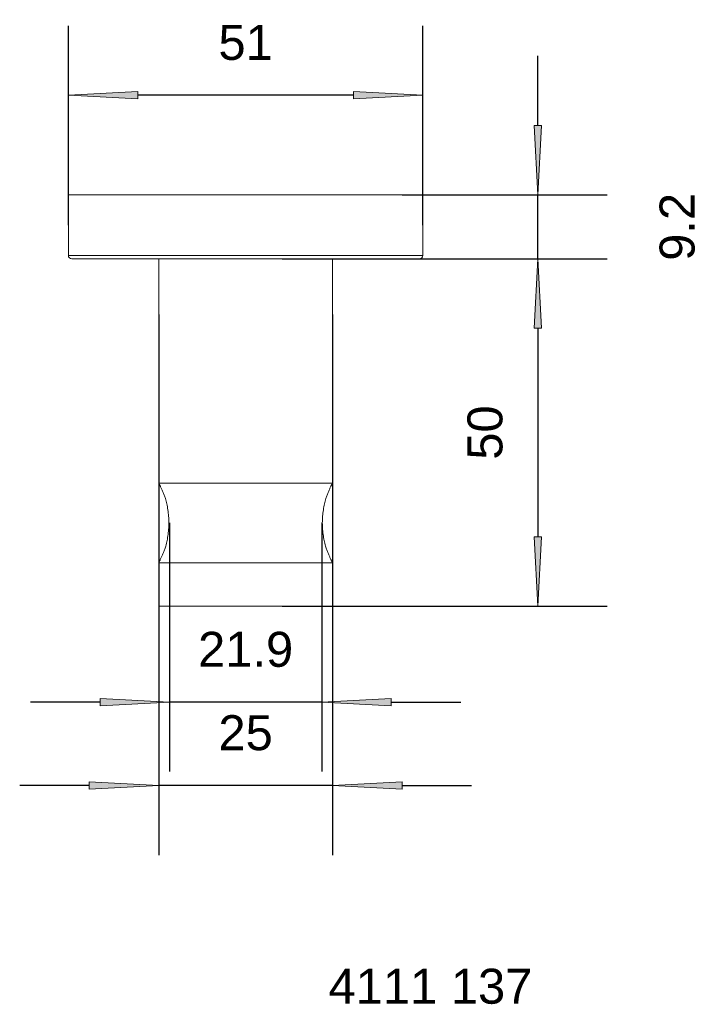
# Model space of a CAD drawing. Header units: millimetres. Extents: x -67 to 31, y 26 to 168.
import ezdxf

# ---------------------------------------------------------------- set-up
doc = ezdxf.new("R2010")
doc.units = ezdxf.units.MM
doc.header["$LTSCALE"] = 254
doc.header["$PDMODE"] = 1
doc.header["$PDSIZE"] = -2
for name, color, linetype, lineweight in [('1', 7, 'Continuous', 5), ('Bemaßung', 7, 'Continuous', 5), ('Keine', 7, 'Continuous', 5)]:
    doc.layers.add(name, color=color, linetype=linetype, lineweight=lineweight)
doc.styles.add('Arial', font='Arial')
doc.dimstyles.new('ST', dxfattribs={"dimtxt": 5.034433, "dimasz": 9.99939, "dimexe": 10, "dimexo": 0, "dimgap": 5, "dimtad": 1, "dimdec": 0, "dimdsep": 46, "dimtxsty": 'Arial', "dimblk": 'VW_FILLEDARROW', "dimblk1": 'VW_FILLEDARROW', "dimblk2": 'VW_FILLEDARROW', "dimcen": 0, "dimadec": 3, "dimazin": 0, "dimtfac": 1, "dimtdec": 0, "dimtix": 1, "dimtmove": 0, "dimatfit": 0, "dimldrblk": 'VW_FILLEDARROW-1', "dimfxl": 1, "dimfrac": 2, "dimtolj": 1, "dimarcsym": 0})

# ---------------------------------------------------------------- blocks, each defined once
blk = doc.blocks.new('VW_FILLEDARROW')
at = {"linetype": 'Continuous', "lineweight": 0}
blk.add_hatch(color=0, dxfattribs=at).paths.add_polyline_path([(-1, 0.052), (0, 0), (-1, -0.052)])
at = {"color": 0, "lineweight": 5, "flags": 128}
blk.add_lwpolyline([(-1, 0.052), (0, 0), (-1, -0.052)], close=True, dxfattribs=at)
blk = doc.blocks.new('*D1')
at = {"layer": 'Bemaßung', "color": 0, "lineweight": -2}
for p, q in [((-60, 138.2), (-60, 166.89)), ((-9, 138.2), (-9, 166.89)), ((-19, 156.89), (-50, 156.89))]:
    blk.add_line(p, q, dxfattribs=at)
at = {"layer": 'Defpoints', "color": 0}
for p in [(-60, 156.89), (-60, 138.2), (-9, 138.2)]:
    blk.add_point(p, dxfattribs=at)
at = {"layer": 'Bemaßung', "color": 0, "lineweight": -2, "xscale": 9.999389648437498, "yscale": 9.999389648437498, "zscale": 9.999389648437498, "rotation": 180}
blk.add_blockref('VW_FILLEDARROW', (-60, 156.89), dxfattribs=at)
at = {"layer": 'Bemaßung', "color": 0, "lineweight": -2, "xscale": 9.999389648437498, "yscale": 9.999389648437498, "zscale": 9.999389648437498}
blk.add_blockref('VW_FILLEDARROW', (-9, 156.89), dxfattribs=at)
at = {"layer": 'Bemaßung', "color": 0, "insert": (-34.5, 164.46), "char_height": 5.034, "attachment_point": 5, "style": 'Arial'}
blk.add_mtext('\\A1;51', dxfattribs=at)
blk = doc.blocks.new('VW_FILLEDARROW-1')
at = {"linetype": 'Continuous', "lineweight": 0}
blk.add_hatch(color=0, dxfattribs=at).paths.add_polyline_path([(-1, 0.052), (0, 0), (-1, -0.052)])
at = {"color": 0, "lineweight": 5, "flags": 128}
blk.add_lwpolyline([(-1, 0.052), (0, 0), (-1, -0.052)], close=True, dxfattribs=at)
blk = doc.blocks.new('*D2')
at = {"layer": 'Bemaßung', "color": 0, "lineweight": -2}
for p, q in [((-47, 125.33), (-47, 47.55)), ((-22, 125.33), (-22, 47.55)), ((-57, 57.55), (-67, 57.55)), ((-22, 57.55), (-47, 57.55)), ((-12, 57.55), (-2, 57.55))]:
    blk.add_line(p, q, dxfattribs=at)
at = {"layer": 'Defpoints', "color": 0}
for p in [(-47, 125.33), (-22, 125.33), (-47, 57.55)]:
    blk.add_point(p, dxfattribs=at)
at = {"layer": 'Bemaßung', "color": 0, "lineweight": -2, "xscale": 9.999389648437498, "yscale": 9.999389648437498, "zscale": 9.999389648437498}
blk.add_blockref('VW_FILLEDARROW', (-47, 57.55), dxfattribs=at)
at = {"layer": 'Bemaßung', "color": 0, "lineweight": -2, "xscale": 9.999389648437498, "yscale": 9.999389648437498, "zscale": 9.999389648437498, "rotation": 180}
blk.add_blockref('VW_FILLEDARROW', (-22, 57.55), dxfattribs=at)
at = {"layer": 'Bemaßung', "color": 0, "insert": (-34.5, 65.12), "char_height": 5.034, "attachment_point": 5, "style": 'Arial'}
blk.add_mtext('\\A1;25', dxfattribs=at)
blk = doc.blocks.new('*D3')
at = {"layer": 'Bemaßung', "color": 0, "lineweight": -2}
for p, q in [((-45.44, 95.35), (-45.44, 59.55)), ((-23.56, 95.35), (-23.56, 59.55)), ((-55.44, 69.55), (-65.44, 69.55)), ((-23.56, 69.55), (-45.44, 69.55)), ((-13.56, 69.55), (-3.56, 69.55))]:
    blk.add_line(p, q, dxfattribs=at)
at = {"layer": 'Defpoints', "color": 0}
for p in [(-45.44, 95.35), (-23.56, 95.35), (-45.44, 69.55)]:
    blk.add_point(p, dxfattribs=at)
at = {"layer": 'Bemaßung', "color": 0, "lineweight": -2, "xscale": 9.999389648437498, "yscale": 9.999389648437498, "zscale": 9.999389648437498}
blk.add_blockref('VW_FILLEDARROW', (-45.44, 69.55), dxfattribs=at)
at = {"layer": 'Bemaßung', "color": 0, "lineweight": -2, "xscale": 9.999389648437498, "yscale": 9.999389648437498, "zscale": 9.999389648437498, "rotation": 180}
blk.add_blockref('VW_FILLEDARROW', (-23.56, 69.55), dxfattribs=at)
at = {"layer": 'Bemaßung', "color": 0, "insert": (-34.5, 77.12), "char_height": 5.034, "attachment_point": 5, "style": 'Arial'}
blk.add_mtext('\\A1;21.9', dxfattribs=at)
blk = doc.blocks.new('*D4')
at = {"layer": 'Bemaßung', "color": 0, "lineweight": -2}
for p, q in [((7.53, 152.55), (7.53, 162.55)), ((-11.98, 142.55), (17.53, 142.55)), ((7.53, 133.35), (7.53, 142.55)), ((-11.98, 133.35), (17.53, 133.35)), ((7.53, 123.35), (7.53, 113.35))]:
    blk.add_line(p, q, dxfattribs=at)
at = {"layer": 'Defpoints', "color": 0}
for p in [(-11.98, 142.55), (7.53, 142.55), (-11.98, 133.35)]:
    blk.add_point(p, dxfattribs=at)
at = {"layer": 'Bemaßung', "color": 0, "lineweight": -2, "xscale": 9.999389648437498, "yscale": 9.999389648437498, "zscale": 9.999389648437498}
for p, rotation in [((7.53, 142.55), 270), ((7.53, 133.35), 90.00000000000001)]:
    blk.add_blockref('VW_FILLEDARROW', p, dxfattribs=dict(at, rotation=rotation))
at = {"layer": 'Bemaßung', "color": 0, "insert": (27.6, 137.95), "char_height": 5.034, "attachment_point": 5, "rotation": 90, "style": 'Arial'}
blk.add_mtext('\\A1;9.2', dxfattribs=at)
blk = doc.blocks.new('*D5')
at = {"layer": 'Bemaßung', "color": 0, "lineweight": -2}
for p, q in [((-29.22, 133.35), (17.53, 133.35)), ((7.53, 123.35), (7.53, 93.35)), ((-29.22, 83.35), (17.53, 83.35))]:
    blk.add_line(p, q, dxfattribs=at)
at = {"layer": 'Defpoints', "color": 0}
for p in [(-29.22, 133.35), (-29.22, 83.35), (7.53, 83.35)]:
    blk.add_point(p, dxfattribs=at)
at = {"layer": 'Bemaßung', "color": 0, "lineweight": -2, "xscale": 9.999389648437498, "yscale": 9.999389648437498, "zscale": 9.999389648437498}
for p, rotation in [((7.53, 133.35), 90.00000000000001), ((7.53, 83.35), 270)]:
    blk.add_blockref('VW_FILLEDARROW', p, dxfattribs=dict(at, rotation=rotation))
at = {"layer": 'Bemaßung', "color": 0, "insert": (-0.04, 108.35), "char_height": 5.034, "attachment_point": 5, "rotation": 90, "style": 'Arial'}
blk.add_mtext('\\A1;50', dxfattribs=at)

msp = doc.modelspace()

# ---------------------------------------------------------------- linework, layer by layer
at = {"layer": '1', "color": 7}
for p, q in [((-9, 142.55), (-60, 142.55)), ((-60, 142.55), (-60, 133.85)), ((-9, 133.85), (-9, 142.55)), ((-60, 133.85), (-9, 133.85)), ((-9.5, 133.35), (-59.5, 133.35)), ((-47, 133.35), (-47, 101.08)), ((-22, 101.08), (-22, 133.35)), ((-47, 101.08), (-22, 101.08)), ((-47, 89.62), (-47, 83.35)), ((-22, 89.62), (-47, 89.62)), ((-22, 83.35), (-22, 89.62)), ((-22, 83.35), (-47, 83.35))]:
    msp.add_line(p, q, dxfattribs=at)
for centre, start, end in [((-59.5, 133.85), 180, 270), ((-9.5, 133.85), 270, 0)]:
    msp.add_arc(centre, 0.5, start, end, dxfattribs=at)
for points in [[(-47, 101.08), (-46.64, 100.41), (-45.82, 98.35), (-45.44, 95.35), (-45.82, 92.35), (-46.64, 90.28), (-47, 89.62)], [(-22, 89.62), (-22.36, 90.28), (-23.18, 92.35), (-23.56, 95.35), (-23.18, 98.35), (-22.36, 100.41), (-22, 101.08)]]:
    msp.add_open_spline(points, degree=2, dxfattribs=at)

# ---------------------------------------------------------------- texts
at = {"layer": 'Keine', "insert": (-22.58, 31.19), "char_height": 5.034, "width": 30.1115, "attachment_point": 1, "line_spacing_factor": 0.970891, "style": 'Arial'}
msp.add_mtext('4111 137', dxfattribs=at)

# ---------------------------------------------------------------- dimensions: what is measured, and where the dimension line sits
at = {"layer": 'Bemaßung'}
for base, p1, p2, picture, middle in [((-60, 156.89), (-9, 138.2), (-60, 138.2), '*D1', (-34.5, 164.46)), ((-47, 57.55), (-22, 125.33), (-47, 125.33), '*D2', (-34.5, 65.12)), ((-45.44, 69.55), (-23.56, 95.35), (-45.44, 95.35), '*D3', (-34.5, 77.12))]:
    dim = msp.add_linear_dim(base=base, p1=p1, p2=p2, dimstyle='ST', override={"dimgap": 5, "dimdec": 1, "dimpost": '<>', "dimtxsty": 'Arial', "dimtmove": 2}, dxfattribs=at)
    dim.commit()
    dim.dimension.update_dxf_attribs({"geometry": picture, "text_midpoint": middle})
for base, p1, p2, override, picture, middle in [((7.53, 142.55), (-11.98, 133.35), (-11.98, 142.55), {"dimgap": 5, "dimdec": 1, "dimpost": '<>', "dimtxsty": 'Arial', "dimtix": 0, "dimtmove": 2}, '*D4', (27.6, 137.95)), ((7.53, 83.35), (-29.22, 133.35), (-29.22, 83.35), {"dimgap": 5, "dimdec": 1, "dimpost": '<>', "dimtxsty": 'Arial', "dimtmove": 2}, '*D5', (-0.04, 108.35))]:
    dim = msp.add_linear_dim(base=base, p1=p1, p2=p2, angle=270, dimstyle='ST', override=override, dxfattribs=at)
    dim.commit()
    dim.dimension.update_dxf_attribs({"geometry": picture, "text_midpoint": middle})

doc.saveas('drawing.dxf')
